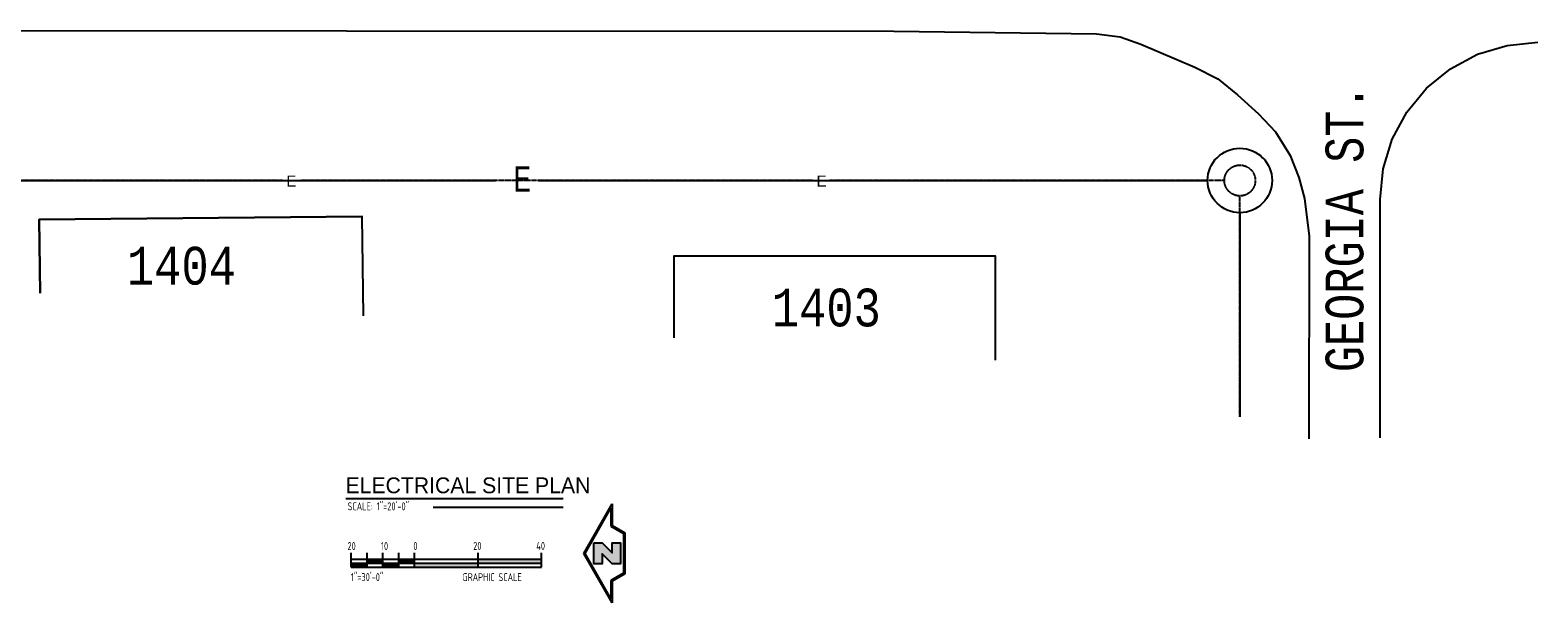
# Model space of a CAD drawing. Header units: inches. Extents: x -28195 to 9374, y -9633 to 28268.
# Tile 2 of 23: x -25948 to -21665, y 2775 to 4402. Entities that reach past the tile are written whole.
import ezdxf
from ezdxf.enums import TextEntityAlignment as Align

# ---------------------------------------------------------------- set-up
doc = ezdxf.new("R2010")
doc.units = ezdxf.units.IN
doc.header["$MEASUREMENT"] = 0
doc.linetypes.add('DASHED', pattern=[0.75, 0.5, -0.25])
for name, color, linetype in [('11', 7, 'Continuous'), ('14', 7, 'Continuous'), ('21', 5, 'Continuous'), ('23', 7, 'Continuous'), ('C-PR-CULVERT', 6, 'Continuous'), ('E-POWR-UNDR', 2, 'DASHED'), ('ELECTRICAL', 7, 'Continuous'), ('g-anno-text', 7, 'Continuous')]:
    doc.layers.add(name, color=color, linetype=linetype)
doc.styles.add('GEN', font='ARCHQUIK.shx', dxfattribs={"width": 0.75, "height": 30})
doc.styles.add('MONOTXT', font='MONOTXT', dxfattribs={"height": 0.2})
doc.styles.add('TITLES', font='txt', dxfattribs={"height": 60})

# ---------------------------------------------------------------- blocks, each defined once
blk = doc.blocks.new('TOPO2A')
at = {"layer": '11', "color": 1, "linetype": 'Continuous'}
blk.add_line((-10572.14, 6552.93), (-10572.1, 6628.66), dxfattribs=at)
at = {"layer": '11', "color": 1, "linetype": 'Continuous', "flags": 128}
blk.add_lwpolyline([(-11247.94, 6682.43), (-10726.53, 6682.09)], dxfattribs=at)
at = {"layer": '11', "color": 1, "linetype": 'Continuous'}
for points in [[(-10726.53, 6682.09), (-10662.14, 6681.22), (-10654.61, 6680.3), (-10648.07, 6678.02), (-10630.94, 6670.7), (-10623.6, 6666.93), (-10617.4, 6661.91), (-10610.74, 6655.86), (-10605.34, 6650.14), (-10600.63, 6642.63), (-10597.92, 6635.61), (-10596.1, 6628.94), (-10594.67, 6617.03), (-10594.74, 6552.61)], [(-10572.1, 6628.66), (-10571.14, 6638.41), (-10568.26, 6647.79), (-10563.64, 6656.41), (-10557.42, 6663.97), (-10549.82, 6670.16), (-10541.2, 6674.79), (-10531.79, 6677.6), (-10522.04, 6678.6)]]:
    blk.add_lwpolyline(points, dxfattribs=at)
at = {"layer": '21', "color": 4, "linetype": 'Continuous'}
for p, q in [((-10997.84, 6622.32), (-10895.33, 6623.22)), ((-10997.54, 6598.92), (-10997.84, 6622.32)), ((-10894.93, 6591.71), (-10895.33, 6623.22))]:
    blk.add_line(p, q, dxfattribs=at)
for points in [[(-10894.93, 6591.71), (-10895.33, 6623.22), (-10997.84, 6622.32), (-10997.54, 6598.92)], [(-10796.31, 6584.77), (-10796.31, 6610.72), (-10694.31, 6610.72), (-10694.31, 6577.6)]]:
    blk.add_lwpolyline(points, dxfattribs=at)
at = {"layer": 'ELECTRICAL', "color": 80, "linetype": 'Continuous'}
for p, q in [((-11050.88, 6634.7), (-10852.96, 6634.7)), ((-10839.31, 6634.7), (-10626.89, 6634.7)), ((-10616.66, 6624.47), (-10616.66, 6559.68))]:
    blk.add_line(p, q, dxfattribs=at)
blk.add_circle((-10616.66, 6634.7), 10.23, dxfattribs=at)
at = {"layer": '14', "color": 30, "linetype": 'Continuous', "style": 'MONOTXT', "width": 0.800016}
blk.add_text('GEORGIA ST.', height=12, rotation=90, dxfattribs=at).set_placement((-10583.44, 6619.52), align=Align.MIDDLE)
at = {"layer": '23', "color": 3, "linetype": 'Continuous', "style": 'MONOTXT', "width": 0.833333}
for s, p in [('1404', (-10952.72, 6607.64)), ('1403', (-10747.96, 6594.36))]:
    blk.add_text(s, height=12, dxfattribs=at).set_placement(p, align=Align.MIDDLE)
at = {"layer": 'ELECTRICAL', "color": 80, "linetype": 'Continuous', "style": 'MONOTXT', "width": 0.833333}
blk.add_text('E', height=8, dxfattribs=at).set_placement((-10844.48, 6635.16), align=Align.MIDDLE)
blk = doc.blocks.new('BASE-AF')
at = {"layer": 'C-PR-CULVERT', "rotation": 90}
blk.add_blockref('TOPO2A', (48087.61, 70078.19, -4788.6), dxfattribs=at)
blk = doc.blocks.new('NORTH')
for p, q in [((-7.7, 75.1), (-7.7, 42.1)), ((35.3, -0.5), (-7.7, 75.1)), ((-5.9, 68.4), (-5.9, 41)), ((33.2, -0.5), (-5.9, 68.4)), ((-7.7, 42.1), (-26.8, 31.1)), ((-26.8, 31.1), (-26.8, -31.1)), ((-5.9, 41), (-25, 30.1)), ((-25, 30.1), (-25, -30.1)), ((-7.7, -75.1), (35.3, -0.5)), ((-5.9, -68.4), (33.2, -0.5)), ((-26.8, -31.1), (-7.7, -42.1)), ((-25, -30.1), (-5.9, -41)), ((-7.7, -42.1), (-7.7, -75.1)), ((-5.9, -41), (-5.9, -68.4))]:
    blk.add_line(p, q)
blk = doc.blocks.new('N')
blk.add_hatch(color=256).paths.add_polyline_path([(-20.14525, 15.852), (-7.59575, 15.852), (7.59575, 0.6605), (7.59575, 15.852), (20.14525, 15.852), (20.14525, -15.852), (7.59575, -15.852), (-7.59575, -0.6605), (-7.59575, -15.852), (-20.14525, -15.852)])
blk.add_lwpolyline([(-20.14525, 15.852), (-7.59575, 15.852), (7.59575, 0.6605), (7.59575, 15.852), (20.14525, 15.852), (20.14525, -15.852), (7.59575, -15.852), (-7.59575, -0.6605), (-7.59575, -15.852), (-20.14525, -15.852)], close=True)

msp = doc.modelspace()

# ---------------------------------------------------------------- hatches: boundary and pattern name
at = {"layer": 'g-anno-text'}
for points in [[(-25035.9, 2887.7), (-25035.9, 2876.4), (-24990.9, 2876.4), (-24990.9, 2887.7)], [(-24945.9, 2898.9), (-24990.9, 2898.9), (-24990.9, 2887.7), (-24945.9, 2887.7)], [(-24900.9, 2887.7), (-24945.9, 2887.7), (-24945.9, 2876.4), (-24900.9, 2876.4)], [(-24855.9, 2898.9), (-24900.9, 2898.9), (-24900.9, 2887.7), (-24855.9, 2887.7)], [(-24855.9, 2887.7), (-24855.9, 2876.4), (-24675.9, 2876.4), (-24675.9, 2887.7)], [(-24495.9, 2898.9), (-24675.9, 2898.9), (-24675.9, 2887.7), (-24495.9, 2887.7)]]:
    msp.add_hatch(color=256, dxfattribs=at).paths.add_polyline_path(points)

# ---------------------------------------------------------------- linework, layer by layer
at = {"layer": 'g-anno-text', "linetype": 'DASHED'}
for p, q in [((-25231.6, 3975.1, -28565.5), (-26555.7, 3975.1, -28565.5)), ((-23725.7, 3975.1, -28565.5), (-25179.9, 3975.1, -28565.5)), ((-22555.3, 3975.1, -28565.5), (-23676.2, 3975.1, -28565.5)), ((-22511.4, 3303.9, -28565.5), (-22511.4, 3931.2, -28565.5))]:
    msp.add_line(p, q, dxfattribs=at)
at = {"layer": 'g-anno-text', "color": 1}
msp.add_line((-25051, 3071.3, 14282.7), (-24434.3, 3071.3, 14282.7), dxfattribs=at)
at = {"layer": 'g-anno-text', "color": 9}
msp.add_line((-24803.5, 3047, 14282.7), (-24434.3, 3047, 14282.7), dxfattribs=at)
at = {"layer": 'g-anno-text'}
for p, q in [((-25035.9, 2898.9, 14282.7), (-25035.9, 2917.3, 14282.7)), ((-24990.9, 2876.4, 14282.7), (-24990.9, 2917.3, 14282.7)), ((-24945.9, 2876.4, 14282.7), (-24945.9, 2917.3, 14282.7)), ((-24900.9, 2876.4, 14282.7), (-24900.9, 2917.3, 14282.7)), ((-24855.9, 2876.4, 14282.7), (-24855.9, 2917.3, 14282.7)), ((-24675.9, 2876.4, 14282.7), (-24675.9, 2917.3, 14282.7)), ((-24495.9, 2876.4, 14282.7), (-24495.9, 2917.3, 14282.7)), ((-25035.9, 2898.9, 14282.7), (-24495.9, 2898.9, 14282.7)), ((-25035.9, 2876.4, 14282.7), (-25035.9, 2898.9, 14282.7)), ((-25035.9, 2887.7, 14282.7), (-24495.9, 2887.7, 14282.7)), ((-25035.9, 2876.4, 14282.7), (-24495.9, 2876.4, 14282.7))]:
    msp.add_line(p, q, dxfattribs=at)
at = {"layer": 'g-anno-text', "linetype": 'DASHED'}
msp.add_circle((-22511.4, 3975.1, -28565.5), 43.9, dxfattribs=at)

# ---------------------------------------------------------------- block references
at = {"layer": 'g-anno-text', "xscale": 8.9479687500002, "yscale": 8.9479687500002, "zscale": 8.947968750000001, "rotation": 270}
msp.add_blockref('BASE-AF', (-554571.4, 374894.5, 14282.7), dxfattribs=at)
at = {"layer": 'g-anno-text', "yscale": 1.875, "zscale": 1.875}
for name, p, xscale in [('NORTH', (-24309.4, 2915.7, 14282.7), -1.875), ('N', (-24308.9, 2915.7, 14282.7), 1.875)]:
    msp.add_blockref(name, p, dxfattribs=dict(at, xscale=xscale))

# ---------------------------------------------------------------- texts
at = {"layer": 'E-POWR-UNDR', "linetype": 'ByBlock'}
for p in [(-25206.3, 3973.4, 14282.7), (-23699.9, 3973.4, 14282.7)]:
    msp.add_text('E', height=31.5, rotation=0.0817, dxfattribs=at).set_placement(p, align=Align.MIDDLE)
at = {"layer": 'g-anno-text', "color": 5, "style": 'TITLES'}
msp.add_text('ELECTRICAL SITE PLAN', height=45, dxfattribs=at).set_placement((-25052.2, 3086.4, 14282.7))
at = {"layer": 'g-anno-text', "style": 'GEN', "width": 0.75}
for s, p in [('SCALE: 1"=20\'-0"', (-25046.4, 3038, 14282.7)), ('1"=30\'-0"', (-25037.2, 2837, 14282.7)), ('GRAPHIC SCALE', (-24719.8, 2836.8, 14282.7))]:
    msp.add_text(s, height=22.5, dxfattribs=at).set_placement(p)
for s, p in [('20', (-25035, 2936.4, 14282.7)), ('10', (-24941.4, 2936.4, 14282.7)), ('0', (-24853.6, 2936.4, 14282.7)), ('20', (-24677.7, 2936.8, 14282.7)), ('40', (-24497.9, 2936.8, 14282.7))]:
    msp.add_text(s, height=22.5, dxfattribs=at).set_placement(p, align=Align.MIDDLE)

doc.saveas('drawing.dxf')
